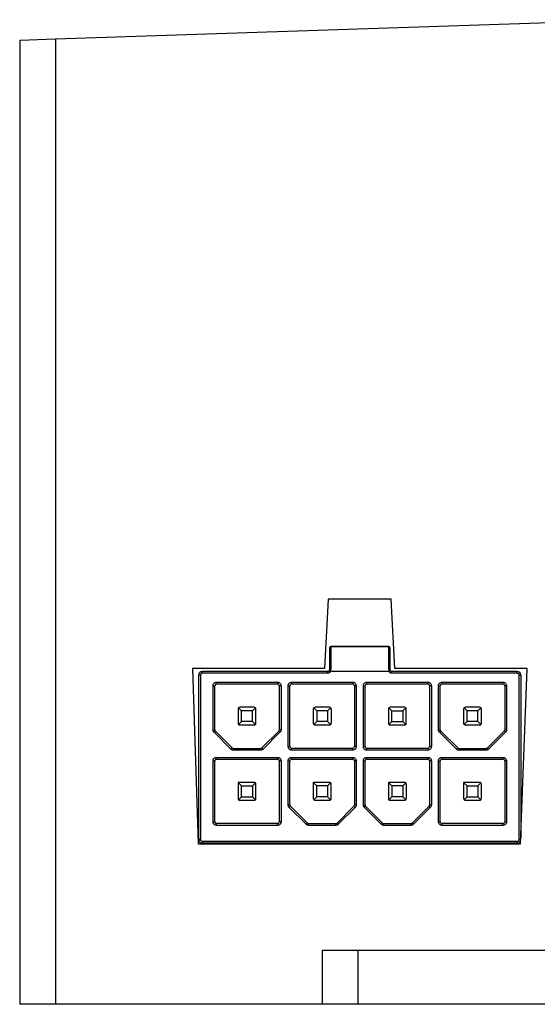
# Paper-space layout 'Sheet1(5)' of a CAD drawing. Header units: millimetres. Extents: x 25 to 1092, y 25 to 838.
# Tile 2 of 9: x 92 to 121, y 280 to 335. Entities that reach past the tile are written whole.
import ezdxf

# ---------------------------------------------------------------- set-up
doc = ezdxf.new("R2010")
doc.units = ezdxf.units.MM

psp = doc.layouts.new('Sheet1(5)')

# ---------------------------------------------------------------- linework, layer by layer
at = {"ltscale": 4}
for p, q in [((94.166, 334.168), (126.257, 335.246)), ((92.166, 334.101), (94.166, 334.168)), ((92.166, 334.101), (92.166, 280.228)), ((94.166, 334.168), (94.166, 280.228)), ((109.402, 302.858), (109.199, 298.999)), ((112.931, 302.858), (109.402, 302.858)), ((113.133, 298.999), (112.931, 302.858)), ((109.47, 300.128), (109.47, 298.928)), ((109.57, 300.228), (109.57, 300.213)), ((112.77, 300.228), (109.57, 300.228)), ((109.57, 299.013), (109.57, 300.213)), ((109.57, 300.213), (112.77, 300.213)), ((112.77, 300.213), (112.77, 300.228)), ((112.77, 300.213), (112.77, 299.013)), ((112.87, 298.928), (112.87, 300.128)), ((109.199, 298.999), (101.815, 298.999)), ((101.815, 298.999), (102.141, 289.196)), ((102.37, 298.728), (102.37, 298.828)), ((109.37, 298.828), (102.37, 298.828)), ((109.37, 298.728), (109.37, 298.828)), ((112.797, 298.828), (109.543, 298.828)), ((112.97, 298.728), (112.97, 298.828)), ((119.97, 298.828), (112.97, 298.828)), ((120.518, 298.999), (113.133, 298.999)), ((119.97, 298.728), (119.97, 298.828)), ((120.158, 289.196), (120.518, 298.999)), ((102.17, 289.428), (102.17, 298.628)), ((102.27, 298.628), (102.17, 298.628)), ((102.27, 298.628), (102.27, 289.428)), ((109.37, 298.728), (102.37, 298.728)), ((103.17, 298.228), (106.57, 298.228)), ((103.17, 298.128), (103.17, 298.228)), ((106.57, 298.228), (106.57, 298.128)), ((107.37, 298.228), (110.77, 298.228)), ((107.37, 298.128), (107.37, 298.228)), ((110.77, 298.228), (110.77, 298.128)), ((111.57, 298.228), (114.97, 298.228)), ((111.57, 298.128), (111.57, 298.228)), ((119.97, 298.728), (112.97, 298.728)), ((114.97, 298.228), (114.97, 298.128)), ((115.77, 298.228), (119.17, 298.228)), ((115.77, 298.128), (115.77, 298.228)), ((119.17, 298.228), (119.17, 298.128)), ((120.07, 289.428), (120.07, 298.628)), ((120.07, 298.628), (120.17, 298.628)), ((120.17, 298.628), (120.17, 289.512)), ((102.97, 295.569), (102.97, 298.028)), ((102.97, 298.028), (103.07, 298.028)), ((103.07, 295.569), (103.07, 298.028)), ((103.17, 298.128), (106.57, 298.128)), ((106.67, 298.028), (106.67, 295.569)), ((106.77, 298.028), (106.67, 298.028)), ((106.77, 298.028), (106.77, 295.569)), ((107.17, 294.628), (107.17, 298.028)), ((107.17, 298.028), (107.27, 298.028)), ((107.27, 294.628), (107.27, 298.028)), ((107.37, 298.128), (110.77, 298.128)), ((110.87, 298.028), (110.87, 294.628)), ((110.97, 298.028), (110.87, 298.028)), ((110.97, 298.028), (110.97, 294.628)), ((111.37, 294.628), (111.37, 298.028)), ((111.37, 298.028), (111.47, 298.028)), ((111.47, 294.628), (111.47, 298.028)), ((111.57, 298.128), (114.97, 298.128)), ((115.07, 298.028), (115.07, 294.628)), ((115.17, 298.028), (115.07, 298.028)), ((115.17, 298.028), (115.17, 294.628)), ((115.57, 295.569), (115.57, 298.028)), ((115.57, 298.028), (115.67, 298.028)), ((115.67, 295.569), (115.67, 298.028)), ((115.77, 298.128), (119.17, 298.128)), ((119.27, 298.028), (119.27, 295.569)), ((119.37, 298.028), (119.27, 298.028)), ((119.37, 298.028), (119.37, 295.569)), ((104.37, 296.728), (104.37, 295.928)), ((104.57, 296.628), (104.399, 296.798)), ((105.27, 296.828), (104.47, 296.828)), ((104.57, 296.028), (104.57, 296.628)), ((105.17, 296.628), (104.57, 296.628)), ((105.341, 296.798), (105.17, 296.628)), ((105.17, 296.028), (105.17, 296.628)), ((105.37, 295.928), (105.37, 296.728)), ((108.57, 296.728), (108.57, 295.928)), ((108.599, 296.798), (108.77, 296.628)), ((109.47, 296.828), (108.67, 296.828)), ((108.77, 296.628), (108.77, 296.028)), ((109.37, 296.628), (108.77, 296.628)), ((109.541, 296.798), (109.37, 296.628)), ((109.37, 296.628), (109.37, 296.028)), ((109.57, 296.728), (109.57, 295.928)), ((112.77, 296.728), (112.77, 295.928)), ((112.799, 296.798), (112.97, 296.628)), ((113.67, 296.828), (112.87, 296.828)), ((112.97, 296.028), (112.97, 296.628)), ((112.97, 296.628), (113.57, 296.628)), ((113.57, 296.628), (113.741, 296.798)), ((113.57, 296.628), (113.57, 296.028)), ((113.77, 295.928), (113.77, 296.728)), ((116.97, 296.728), (116.97, 295.928)), ((117.17, 296.628), (116.999, 296.798)), ((117.87, 296.828), (117.07, 296.828)), ((117.77, 296.628), (117.17, 296.628)), ((117.17, 296.028), (117.17, 296.628)), ((117.941, 296.798), (117.77, 296.628)), ((117.77, 296.028), (117.77, 296.628)), ((117.97, 295.928), (117.97, 296.728)), ((104.57, 296.028), (104.399, 295.857)), ((105.17, 296.028), (104.57, 296.028)), ((105.341, 295.857), (105.17, 296.028)), ((108.77, 296.028), (108.599, 295.857)), ((109.37, 296.028), (108.77, 296.028)), ((109.37, 296.028), (109.541, 295.857)), ((112.799, 295.857), (112.97, 296.028)), ((112.97, 296.028), (113.57, 296.028)), ((113.57, 296.028), (113.741, 295.857)), ((117.17, 296.028), (116.999, 295.857)), ((117.77, 296.028), (117.17, 296.028)), ((117.941, 295.857), (117.77, 296.028)), ((102.97, 295.569), (103.07, 295.569)), ((103.028, 295.428), (103.099, 295.498)), ((103.099, 295.498), (104.041, 294.557)), ((105.27, 295.828), (104.47, 295.828)), ((105.699, 294.557), (106.641, 295.498)), ((106.711, 295.428), (106.641, 295.498)), ((106.77, 295.569), (106.67, 295.569)), ((109.47, 295.828), (108.67, 295.828)), ((113.67, 295.828), (112.87, 295.828)), ((115.57, 295.569), (115.67, 295.569)), ((115.628, 295.428), (115.699, 295.498)), ((115.699, 295.498), (116.641, 294.557)), ((117.87, 295.828), (117.07, 295.828)), ((118.299, 294.557), (119.241, 295.498)), ((119.311, 295.428), (119.241, 295.498)), ((119.37, 295.569), (119.27, 295.569)), ((103.97, 294.486), (103.028, 295.428)), ((106.711, 295.428), (105.77, 294.486)), ((116.57, 294.486), (115.628, 295.428)), ((119.311, 295.428), (118.37, 294.486)), ((103.97, 294.486), (104.041, 294.557)), ((104.111, 294.428), (104.111, 294.528)), ((104.111, 294.528), (105.628, 294.528)), ((105.628, 294.428), (104.111, 294.428)), ((105.628, 294.428), (105.628, 294.528)), ((105.77, 294.486), (105.699, 294.557)), ((107.17, 294.628), (107.27, 294.628)), ((107.37, 294.428), (107.37, 294.528)), ((110.77, 294.528), (107.37, 294.528)), ((110.77, 294.428), (107.37, 294.428)), ((110.77, 294.428), (110.77, 294.528)), ((110.97, 294.628), (110.87, 294.628)), ((111.37, 294.628), (111.47, 294.628)), ((111.57, 294.428), (111.57, 294.528)), ((114.97, 294.528), (111.57, 294.528)), ((114.97, 294.428), (111.57, 294.428)), ((114.97, 294.428), (114.97, 294.528)), ((115.17, 294.628), (115.07, 294.628)), ((116.57, 294.486), (116.641, 294.557)), ((116.711, 294.428), (116.711, 294.528)), ((116.711, 294.528), (118.228, 294.528)), ((118.228, 294.428), (116.711, 294.428)), ((118.228, 294.428), (118.228, 294.528)), ((118.37, 294.486), (118.299, 294.557)), ((102.97, 290.428), (102.97, 293.828)), ((102.97, 293.828), (103.07, 293.828)), ((103.07, 290.428), (103.07, 293.828)), ((103.17, 294.028), (106.57, 294.028)), ((103.17, 293.928), (103.17, 294.028)), ((103.17, 293.928), (106.57, 293.928)), ((106.57, 294.028), (106.57, 293.928)), ((106.67, 293.828), (106.67, 290.428)), ((106.77, 293.828), (106.67, 293.828)), ((106.77, 293.828), (106.77, 290.428)), ((107.17, 291.369), (107.17, 293.828)), ((107.17, 293.828), (107.27, 293.828)), ((107.27, 291.369), (107.27, 293.828)), ((107.37, 294.028), (110.77, 294.028)), ((107.37, 293.928), (107.37, 294.028)), ((107.37, 293.928), (110.77, 293.928)), ((110.77, 294.028), (110.77, 293.928)), ((110.87, 293.828), (110.87, 291.369)), ((110.97, 293.828), (110.87, 293.828)), ((110.97, 293.828), (110.97, 291.369)), ((111.37, 291.369), (111.37, 293.828)), ((111.37, 293.828), (111.47, 293.828)), ((111.47, 291.369), (111.47, 293.828)), ((111.57, 294.028), (114.97, 294.028)), ((111.57, 293.928), (111.57, 294.028)), ((111.57, 293.928), (114.97, 293.928)), ((114.97, 294.028), (114.97, 293.928)), ((115.07, 293.828), (115.07, 291.369)), ((115.17, 293.828), (115.07, 293.828)), ((115.17, 293.828), (115.17, 291.369)), ((115.57, 290.428), (115.57, 293.828)), ((115.57, 293.828), (115.67, 293.828)), ((115.67, 290.428), (115.67, 293.828)), ((115.77, 294.028), (119.17, 294.028)), ((115.77, 293.928), (115.77, 294.028)), ((115.77, 293.928), (119.17, 293.928)), ((119.17, 294.028), (119.17, 293.928)), ((119.27, 293.828), (119.27, 290.428)), ((119.37, 293.828), (119.27, 293.828)), ((119.37, 293.828), (119.37, 290.428)), ((104.37, 292.628), (104.57, 292.428)), ((105.27, 292.628), (104.37, 292.628)), ((104.37, 292.628), (104.37, 291.728)), ((104.57, 291.828), (104.57, 292.428)), ((104.57, 292.428), (105.17, 292.428)), ((105.17, 292.428), (105.341, 292.598)), ((105.17, 292.428), (105.17, 291.828)), ((105.37, 291.728), (105.37, 292.528)), ((108.77, 292.428), (108.57, 292.628)), ((109.47, 292.628), (108.57, 292.628)), ((108.57, 292.628), (108.57, 291.728)), ((108.77, 291.828), (108.77, 292.428)), ((109.37, 292.428), (108.77, 292.428)), ((109.541, 292.598), (109.37, 292.428)), ((109.37, 292.428), (109.37, 291.828)), ((109.57, 291.728), (109.57, 292.528)), ((112.77, 292.628), (112.77, 291.728)), ((112.77, 292.628), (112.97, 292.428)), ((113.67, 292.628), (112.77, 292.628)), ((112.97, 292.428), (112.97, 291.828)), ((113.57, 292.428), (112.97, 292.428)), ((113.741, 292.598), (113.57, 292.428)), ((113.57, 292.428), (113.57, 291.828)), ((113.77, 292.528), (113.77, 291.728)), ((116.97, 292.628), (116.97, 291.728)), ((116.97, 292.628), (117.17, 292.428)), ((117.87, 292.628), (116.97, 292.628)), ((117.17, 291.828), (117.17, 292.428)), ((117.17, 292.428), (117.77, 292.428)), ((117.77, 292.428), (117.941, 292.598)), ((117.77, 292.428), (117.77, 291.828)), ((117.97, 291.728), (117.97, 292.528)), ((104.399, 291.657), (104.57, 291.828)), ((104.47, 291.628), (105.27, 291.628)), ((104.57, 291.828), (105.17, 291.828)), ((105.17, 291.828), (105.341, 291.657)), ((108.77, 291.828), (108.599, 291.657)), ((108.67, 291.628), (109.47, 291.628)), ((109.37, 291.828), (108.77, 291.828)), ((109.541, 291.657), (109.37, 291.828)), ((112.97, 291.828), (112.799, 291.657)), ((112.87, 291.628), (113.67, 291.628)), ((113.57, 291.828), (112.97, 291.828)), ((113.57, 291.828), (113.741, 291.657)), ((116.999, 291.657), (117.17, 291.828)), ((117.07, 291.628), (117.87, 291.628)), ((117.17, 291.828), (117.77, 291.828)), ((117.77, 291.828), (117.941, 291.657)), ((107.17, 291.369), (107.27, 291.369)), ((107.228, 291.228), (107.299, 291.298)), ((108.17, 290.286), (107.228, 291.228)), ((107.299, 291.298), (108.241, 290.357)), ((109.899, 290.357), (110.841, 291.298)), ((110.911, 291.228), (109.97, 290.286)), ((110.911, 291.228), (110.841, 291.298)), ((110.97, 291.369), (110.87, 291.369)), ((111.37, 291.369), (111.47, 291.369)), ((111.428, 291.228), (111.499, 291.298)), ((112.37, 290.286), (111.428, 291.228)), ((111.499, 291.298), (112.441, 290.357)), ((114.099, 290.357), (115.041, 291.298)), ((115.111, 291.228), (114.17, 290.286)), ((115.111, 291.228), (115.041, 291.298)), ((115.17, 291.369), (115.07, 291.369)), ((102.97, 290.428), (103.07, 290.428)), ((103.17, 290.228), (103.17, 290.328)), ((106.57, 290.328), (103.17, 290.328)), ((106.57, 290.228), (103.17, 290.228)), ((106.57, 290.228), (106.57, 290.328)), ((106.77, 290.428), (106.67, 290.428)), ((108.17, 290.286), (108.241, 290.357)), ((108.311, 290.228), (108.311, 290.328)), ((108.311, 290.328), (109.828, 290.328)), ((109.828, 290.228), (108.311, 290.228)), ((109.828, 290.228), (109.828, 290.328)), ((109.97, 290.286), (109.899, 290.357)), ((112.37, 290.286), (112.441, 290.357)), ((112.511, 290.228), (112.511, 290.328)), ((112.511, 290.328), (114.028, 290.328)), ((114.028, 290.228), (112.511, 290.228)), ((114.028, 290.228), (114.028, 290.328)), ((114.17, 290.286), (114.099, 290.357)), ((115.57, 290.428), (115.67, 290.428)), ((115.77, 290.228), (115.77, 290.328)), ((119.17, 290.328), (115.77, 290.328)), ((119.17, 290.228), (115.77, 290.228)), ((119.17, 290.228), (119.17, 290.328)), ((119.37, 290.428), (119.27, 290.428)), ((102.27, 289.428), (102.17, 289.428)), ((120.167, 289.428), (120.07, 289.428)), ((102.141, 289.196), (120.158, 289.196)), ((119.97, 289.328), (102.37, 289.328)), ((102.37, 289.328), (102.37, 289.228)), ((119.97, 289.228), (102.37, 289.228)), ((104.37, 289.228), (104.37, 289.196)), ((104.47, 289.196), (104.47, 289.228)), ((105.27, 289.196), (105.27, 289.228)), ((105.37, 289.228), (105.37, 289.196)), ((108.57, 289.228), (108.57, 289.196)), ((108.67, 289.196), (108.67, 289.228)), ((109.47, 289.196), (109.47, 289.228)), ((109.57, 289.228), (109.57, 289.196)), ((112.77, 289.228), (112.77, 289.196)), ((112.87, 289.228), (112.87, 289.196)), ((113.67, 289.228), (113.67, 289.196)), ((113.77, 289.228), (113.77, 289.196)), ((116.97, 289.228), (116.97, 289.196)), ((117.07, 289.196), (117.07, 289.228)), ((117.87, 289.196), (117.87, 289.228)), ((117.97, 289.228), (117.97, 289.196)), ((119.97, 289.228), (119.97, 289.328)), ((109.061, 283.228), (109.061, 280.228)), ((111.061, 283.228), (109.061, 283.228)), ((111.061, 283.228), (111.061, 280.228)), ((133.271, 283.228), (111.061, 283.228)), ((94.166, 280.228), (92.166, 280.228)), ((109.061, 280.228), (94.166, 280.228)), ((111.061, 280.228), (109.061, 280.228)), ((133.271, 280.228), (111.061, 280.228))]:
    psp.add_line(p, q, dxfattribs=at)
at = {"ltscale": 16}
for centre, radius, start, end in [((109.57, 300.128), 0.1, 90, 180), ((109.563, 300.12), 0.0934, 85.7149, 174.9513), ((112.77, 300.128), 0.1, 0, 90), ((112.777, 300.12), 0.0934, 5.0487, 94.2851), ((102.37, 298.628), 0.2, 90, 180), ((109.37, 298.928), 0.1, 270, 308.9424), ((109.563, 298.92), 0.0934, 85.7149, 174.9513), ((112.777, 298.92), 0.0934, 5.0487, 94.2851), ((112.97, 298.928), 0.1, 231.0576, 270), ((119.97, 298.628), 0.2, 0, 90), ((103.17, 298.028), 0.1, 90, 180), ((106.57, 298.028), 0.1, 0, 90), ((107.37, 298.028), 0.1, 90, 180), ((110.77, 298.028), 0.1, 0, 90), ((111.57, 298.028), 0.1, 90, 180), ((114.97, 298.028), 0.1, 0, 90), ((115.77, 298.028), 0.1, 90, 180), ((119.17, 298.028), 0.1, 0, 90), ((104.47, 296.728), 0.1, 135, 180), ((104.47, 296.728), 0.1, 90, 135), ((105.27, 296.728), 0.1, 45, 90), ((105.27, 296.728), 0.1, 0, 45), ((108.67, 296.728), 0.1, 135, 180), ((108.67, 296.728), 0.1, 90, 135), ((109.47, 296.728), 0.1, 45, 90), ((109.47, 296.728), 0.1, 0, 45), ((112.87, 296.728), 0.1, 135, 180), ((112.87, 296.728), 0.1, 90, 135), ((113.67, 296.728), 0.1, 45, 90), ((113.67, 296.728), 0.1, 0, 45), ((117.07, 296.728), 0.1, 135, 180), ((117.07, 296.728), 0.1, 90, 135), ((117.87, 296.728), 0.1, 45, 90), ((117.87, 296.728), 0.1, 0, 45), ((103.17, 295.569), 0.1, 180, 225), ((104.47, 295.928), 0.1, 180, 225), ((104.47, 295.928), 0.1, 225, 270), ((105.27, 295.928), 0.1, 270, 315), ((105.27, 295.928), 0.1, 315, 0), ((106.57, 295.569), 0.1, 315, 0), ((108.67, 295.928), 0.1, 180, 225), ((108.67, 295.928), 0.1, 225, 270), ((109.47, 295.928), 0.1, 270, 315), ((109.47, 295.928), 0.1, 315, 0), ((112.87, 295.928), 0.1, 180, 225), ((112.87, 295.928), 0.1, 225, 270), ((113.67, 295.928), 0.1, 270, 315), ((113.67, 295.928), 0.1, 315, 0), ((115.77, 295.569), 0.1, 180, 225), ((117.07, 295.928), 0.1, 180, 225), ((117.07, 295.928), 0.1, 225, 270), ((117.87, 295.928), 0.1, 270, 315), ((117.87, 295.928), 0.1, 315, 0), ((119.17, 295.569), 0.1, 315, 0), ((104.111, 294.628), 0.1, 225, 270), ((105.628, 294.628), 0.1, 270, 315), ((107.37, 294.628), 0.1, 180, 270), ((110.77, 294.628), 0.1, 270, 0), ((111.57, 294.628), 0.1, 180, 270), ((114.97, 294.628), 0.1, 270, 0), ((116.711, 294.628), 0.1, 225, 270), ((118.228, 294.628), 0.1, 270, 315), ((103.17, 293.828), 0.1, 90, 180), ((106.57, 293.828), 0.1, 0, 90), ((107.37, 293.828), 0.1, 90, 180), ((110.77, 293.828), 0.1, 0, 90), ((111.57, 293.828), 0.1, 90, 180), ((114.97, 293.828), 0.1, 0, 90), ((115.77, 293.828), 0.1, 90, 180), ((119.17, 293.828), 0.1, 0, 90), ((105.27, 292.528), 0.1, 45, 90), ((105.27, 292.528), 0.1, 0, 45), ((109.47, 292.528), 0.1, 45, 90), ((109.47, 292.528), 0.1, 0, 45), ((113.67, 292.528), 0.1, 45, 90), ((113.67, 292.528), 0.1, 0, 45), ((117.87, 292.528), 0.1, 45, 90), ((117.87, 292.528), 0.1, 0, 45), ((104.47, 291.728), 0.1, 180, 225), ((104.47, 291.728), 0.1, 225, 270), ((105.27, 291.728), 0.1, 270, 315), ((105.27, 291.728), 0.1, 315, 0), ((108.67, 291.728), 0.1, 180, 225), ((108.67, 291.728), 0.1, 225, 270), ((109.47, 291.728), 0.1, 270, 315), ((109.47, 291.728), 0.1, 315, 0), ((112.87, 291.728), 0.1, 180, 225), ((112.87, 291.728), 0.1, 225, 270), ((113.67, 291.728), 0.1, 270, 315), ((113.67, 291.728), 0.1, 315, 0), ((117.07, 291.728), 0.1, 180, 225), ((117.07, 291.728), 0.1, 225, 270), ((117.87, 291.728), 0.1, 270, 315), ((117.87, 291.728), 0.1, 315, 0), ((107.37, 291.369), 0.1, 180, 225), ((110.77, 291.369), 0.1, 315, 0), ((111.57, 291.369), 0.1, 180, 225), ((114.97, 291.369), 0.1, 315, 0), ((103.17, 290.428), 0.1, 180, 270), ((106.57, 290.428), 0.1, 270, 0), ((108.311, 290.428), 0.1, 225, 270), ((109.828, 290.428), 0.1, 270, 315), ((112.511, 290.428), 0.1, 225, 270), ((114.028, 290.428), 0.1, 270, 315), ((115.77, 290.428), 0.1, 180, 270), ((119.17, 290.428), 0.1, 270, 0), ((102.37, 289.428), 0.2, 180, 270), ((119.97, 289.428), 0.2, 270, 347.5562)]:
    psp.add_arc(centre, radius, start, end, dxfattribs=at)
at = {"ltscale": 4}
for points, knots in [([(109.543, 298.828), (109.537, 298.818), (109.524, 298.798), (109.499, 298.774), (109.466, 298.751), (109.422, 298.731), (109.387, 298.729), (109.37, 298.728)], [0, 0, 0, 0, 0.166976, 0.332036, 0.500342, 0.749425, 1, 1, 1, 1]), ([(109.475, 298.842), (109.469, 298.845), (109.457, 298.852), (109.442, 298.855), (109.436, 298.852), (109.433, 298.85)], [0, 0, 0, 0, 0.295599, 0.628645, 1, 1, 1, 1]), ([(109.543, 298.828), (109.532, 298.828), (109.521, 298.829), (109.511, 298.83), (109.502, 298.832), (109.493, 298.834), (109.486, 298.837), (109.482, 298.839), (109.478, 298.84), (109.475, 298.842)], [0, 0, 0, 0, 0.00003277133, 0.00003277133, 0.00003277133, 0.00006037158, 0.00006037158, 0.00006037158, 0.00007541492, 0.00007541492, 0.00007541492, 0.00007541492]), ([(112.865, 298.842), (112.859, 298.839), (112.851, 298.836), (112.843, 298.833), (112.835, 298.831), (112.826, 298.83), (112.817, 298.829), (112.81, 298.828), (112.804, 298.828), (112.797, 298.828)], [0, 0, 0, 0, 0.00002751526, 0.00002751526, 0.00002751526, 0.00005470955, 0.00005470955, 0.00005470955, 0.00007525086, 0.00007525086, 0.00007525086, 0.00007525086]), ([(112.97, 298.728), (112.958, 298.728), (112.935, 298.729), (112.901, 298.739), (112.864, 298.756), (112.826, 298.784), (112.806, 298.813), (112.797, 298.828)], [0, 0, 0, 0, 0.166976, 0.332036, 0.500342, 0.749425, 1, 1, 1, 1]), ([(112.907, 298.85), (112.904, 298.852), (112.897, 298.855), (112.882, 298.852), (112.87, 298.845), (112.865, 298.842)], [0, 0, 0, 0, 0.371355, 0.704401, 1, 1, 1, 1]), ([(102.37, 298.728), (102.361, 298.727), (102.344, 298.726), (102.319, 298.715), (102.295, 298.697), (102.274, 298.667), (102.271, 298.641), (102.27, 298.628)], [0, 0, 0, 0, 0.1675347, 0.3304475, 0.5006328, 0.7488305, 1, 1, 1, 1]), ([(102.97, 298.028), (102.97, 298.041), (102.972, 298.067), (102.983, 298.105), (103.002, 298.139), (103.036, 298.179), (103.091, 298.22), (103.143, 298.225), (103.17, 298.228)], [0, 0, 0, 0, 0.1272, 0.249746, 0.3727, 0.501075, 0.749743, 1, 1, 1, 1]), ([(106.57, 298.228), (106.583, 298.227), (106.609, 298.226), (106.647, 298.214), (106.681, 298.196), (106.722, 298.162), (106.762, 298.107), (106.767, 298.054), (106.77, 298.028)], [0, 0, 0, 0, 0.1272, 0.249746, 0.3727, 0.501075, 0.749743, 1, 1, 1, 1]), ([(107.17, 298.028), (107.17, 298.041), (107.172, 298.067), (107.183, 298.105), (107.202, 298.139), (107.236, 298.179), (107.291, 298.22), (107.343, 298.225), (107.37, 298.228)], [0, 0, 0, 0, 0.1272, 0.249746, 0.3727, 0.501075, 0.749743, 1, 1, 1, 1]), ([(110.77, 298.228), (110.783, 298.227), (110.809, 298.226), (110.847, 298.214), (110.881, 298.196), (110.922, 298.162), (110.962, 298.107), (110.967, 298.054), (110.97, 298.028)], [0, 0, 0, 0, 0.1272, 0.249746, 0.3727, 0.501075, 0.749743, 1, 1, 1, 1]), ([(111.37, 298.028), (111.37, 298.041), (111.372, 298.067), (111.383, 298.105), (111.402, 298.139), (111.436, 298.179), (111.491, 298.22), (111.543, 298.225), (111.57, 298.228)], [0, 0, 0, 0, 0.1272, 0.249746, 0.3727, 0.501075, 0.749743, 1, 1, 1, 1]), ([(114.97, 298.228), (114.983, 298.227), (115.009, 298.226), (115.047, 298.214), (115.081, 298.196), (115.122, 298.162), (115.162, 298.107), (115.167, 298.054), (115.17, 298.028)], [0, 0, 0, 0, 0.1272, 0.249746, 0.3727, 0.501075, 0.749743, 1, 1, 1, 1]), ([(115.57, 298.028), (115.57, 298.041), (115.572, 298.067), (115.583, 298.105), (115.602, 298.139), (115.636, 298.179), (115.691, 298.22), (115.743, 298.225), (115.77, 298.228)], [0, 0, 0, 0, 0.1272, 0.249746, 0.3727, 0.501075, 0.749743, 1, 1, 1, 1]), ([(119.17, 298.228), (119.183, 298.227), (119.209, 298.226), (119.247, 298.214), (119.281, 298.196), (119.322, 298.162), (119.362, 298.107), (119.367, 298.054), (119.37, 298.028)], [0, 0, 0, 0, 0.1272001, 0.2497464, 0.3727003, 0.5010746, 0.7497428, 1, 1, 1, 1]), ([(120.07, 298.628), (120.069, 298.636), (120.068, 298.654), (120.058, 298.678), (120.039, 298.702), (120.009, 298.724), (119.983, 298.726), (119.97, 298.728)], [0, 0, 0, 0, 0.1675347, 0.3304475, 0.5006328, 0.7488305, 1, 1, 1, 1]), ([(103.028, 295.428), (103.019, 295.438), (103.002, 295.457), (102.983, 295.492), (102.972, 295.53), (102.97, 295.556), (102.97, 295.569)], [0, 0, 0, 0, 0.255091, 0.5, 0.744909, 1, 1, 1, 1]), ([(106.77, 295.569), (106.769, 295.556), (106.768, 295.53), (106.756, 295.492), (106.738, 295.457), (106.72, 295.438), (106.711, 295.428)], [0, 0, 0, 0, 0.255091, 0.5, 0.744909, 1, 1, 1, 1]), ([(115.628, 295.428), (115.619, 295.438), (115.602, 295.457), (115.583, 295.492), (115.572, 295.53), (115.57, 295.556), (115.57, 295.569)], [0, 0, 0, 0, 0.255091, 0.5, 0.744909, 1, 1, 1, 1]), ([(119.37, 295.569), (119.369, 295.556), (119.368, 295.53), (119.356, 295.492), (119.338, 295.457), (119.32, 295.438), (119.311, 295.428)], [0, 0, 0, 0, 0.255091, 0.5, 0.744909, 1, 1, 1, 1]), ([(104.111, 294.428), (104.098, 294.428), (104.072, 294.43), (104.034, 294.441), (103.999, 294.46), (103.98, 294.477), (103.97, 294.486)], [0, 0, 0, 0, 0.255091, 0.5, 0.744909, 1, 1, 1, 1]), ([(105.77, 294.486), (105.76, 294.477), (105.74, 294.46), (105.706, 294.441), (105.668, 294.43), (105.642, 294.428), (105.628, 294.428)], [0, 0, 0, 0, 0.255091, 0.5, 0.744909, 1, 1, 1, 1]), ([(107.37, 294.428), (107.357, 294.428), (107.33, 294.43), (107.293, 294.441), (107.258, 294.46), (107.218, 294.493), (107.178, 294.549), (107.172, 294.601), (107.17, 294.628)], [0, 0, 0, 0, 0.1272, 0.249746, 0.3727, 0.501075, 0.749743, 1, 1, 1, 1]), ([(110.97, 294.628), (110.969, 294.614), (110.968, 294.588), (110.956, 294.551), (110.938, 294.516), (110.904, 294.476), (110.849, 294.436), (110.796, 294.43), (110.77, 294.428)], [0, 0, 0, 0, 0.1272, 0.249746, 0.3727, 0.501075, 0.749743, 1, 1, 1, 1]), ([(111.57, 294.428), (111.557, 294.428), (111.53, 294.43), (111.493, 294.441), (111.458, 294.46), (111.418, 294.493), (111.378, 294.549), (111.372, 294.601), (111.37, 294.628)], [0, 0, 0, 0, 0.1272, 0.249746, 0.3727, 0.501075, 0.749743, 1, 1, 1, 1]), ([(115.17, 294.628), (115.169, 294.614), (115.168, 294.588), (115.156, 294.551), (115.138, 294.516), (115.104, 294.476), (115.049, 294.436), (114.996, 294.43), (114.97, 294.428)], [0, 0, 0, 0, 0.1272, 0.249746, 0.3727, 0.501075, 0.749743, 1, 1, 1, 1]), ([(116.711, 294.428), (116.698, 294.428), (116.672, 294.43), (116.634, 294.441), (116.599, 294.46), (116.58, 294.477), (116.57, 294.486)], [0, 0, 0, 0, 0.255091, 0.5, 0.744909, 1, 1, 1, 1]), ([(118.37, 294.486), (118.36, 294.477), (118.34, 294.46), (118.306, 294.441), (118.268, 294.43), (118.242, 294.428), (118.228, 294.428)], [0, 0, 0, 0, 0.255091, 0.5, 0.744909, 1, 1, 1, 1]), ([(102.97, 293.828), (102.97, 293.841), (102.972, 293.867), (102.983, 293.905), (103.002, 293.939), (103.036, 293.979), (103.091, 294.02), (103.143, 294.025), (103.17, 294.028)], [0, 0, 0, 0, 0.1272, 0.249746, 0.3727, 0.501075, 0.749743, 1, 1, 1, 1]), ([(106.57, 294.028), (106.583, 294.027), (106.609, 294.026), (106.647, 294.014), (106.681, 293.996), (106.722, 293.962), (106.762, 293.907), (106.767, 293.854), (106.77, 293.828)], [0, 0, 0, 0, 0.1272, 0.249746, 0.3727, 0.501075, 0.749743, 1, 1, 1, 1]), ([(107.17, 293.828), (107.17, 293.841), (107.172, 293.867), (107.183, 293.905), (107.202, 293.939), (107.236, 293.979), (107.291, 294.02), (107.343, 294.025), (107.37, 294.028)], [0, 0, 0, 0, 0.1272, 0.249746, 0.3727, 0.501075, 0.749743, 1, 1, 1, 1]), ([(110.77, 294.028), (110.783, 294.027), (110.809, 294.026), (110.847, 294.014), (110.881, 293.996), (110.922, 293.962), (110.962, 293.907), (110.967, 293.854), (110.97, 293.828)], [0, 0, 0, 0, 0.1272, 0.249746, 0.3727, 0.501075, 0.749743, 1, 1, 1, 1]), ([(111.37, 293.828), (111.37, 293.841), (111.372, 293.867), (111.383, 293.905), (111.402, 293.939), (111.436, 293.979), (111.491, 294.02), (111.543, 294.025), (111.57, 294.028)], [0, 0, 0, 0, 0.1272, 0.249746, 0.3727, 0.501075, 0.749743, 1, 1, 1, 1]), ([(114.97, 294.028), (114.983, 294.027), (115.009, 294.026), (115.047, 294.014), (115.081, 293.996), (115.122, 293.962), (115.162, 293.907), (115.167, 293.854), (115.17, 293.828)], [0, 0, 0, 0, 0.1272, 0.249746, 0.3727, 0.501075, 0.749743, 1, 1, 1, 1]), ([(115.57, 293.828), (115.57, 293.841), (115.572, 293.867), (115.583, 293.905), (115.602, 293.939), (115.636, 293.979), (115.691, 294.02), (115.743, 294.025), (115.77, 294.028)], [0, 0, 0, 0, 0.1272, 0.249746, 0.3727, 0.501075, 0.749743, 1, 1, 1, 1]), ([(119.17, 294.028), (119.183, 294.027), (119.209, 294.026), (119.247, 294.014), (119.281, 293.996), (119.322, 293.962), (119.362, 293.907), (119.367, 293.854), (119.37, 293.828)], [0, 0, 0, 0, 0.1272, 0.249746, 0.3727, 0.501075, 0.749743, 1, 1, 1, 1]), ([(107.228, 291.228), (107.219, 291.238), (107.202, 291.257), (107.183, 291.292), (107.172, 291.33), (107.17, 291.356), (107.17, 291.369)], [0, 0, 0, 0, 0.255091, 0.5, 0.744909, 1, 1, 1, 1]), ([(110.97, 291.369), (110.969, 291.356), (110.968, 291.33), (110.956, 291.292), (110.938, 291.257), (110.92, 291.238), (110.911, 291.228)], [0, 0, 0, 0, 0.2550909, 0.5, 0.7449091, 1, 1, 1, 1]), ([(111.428, 291.228), (111.419, 291.238), (111.402, 291.257), (111.383, 291.292), (111.372, 291.33), (111.37, 291.356), (111.37, 291.369)], [0, 0, 0, 0, 0.255091, 0.5, 0.744909, 1, 1, 1, 1]), ([(115.17, 291.369), (115.169, 291.356), (115.168, 291.33), (115.156, 291.292), (115.138, 291.257), (115.12, 291.238), (115.111, 291.228)], [0, 0, 0, 0, 0.2550909, 0.5, 0.7449091, 1, 1, 1, 1]), ([(103.17, 290.228), (103.157, 290.228), (103.13, 290.23), (103.093, 290.241), (103.058, 290.26), (103.018, 290.293), (102.978, 290.349), (102.972, 290.401), (102.97, 290.428)], [0, 0, 0, 0, 0.1272, 0.249746, 0.3727, 0.501075, 0.749743, 1, 1, 1, 1]), ([(106.77, 290.428), (106.769, 290.414), (106.768, 290.388), (106.756, 290.351), (106.738, 290.316), (106.704, 290.276), (106.649, 290.236), (106.596, 290.23), (106.57, 290.228)], [0, 0, 0, 0, 0.1272, 0.249746, 0.3727, 0.501075, 0.749743, 1, 1, 1, 1]), ([(108.311, 290.228), (108.298, 290.228), (108.272, 290.23), (108.234, 290.241), (108.199, 290.26), (108.18, 290.277), (108.17, 290.286)], [0, 0, 0, 0, 0.255091, 0.5, 0.744909, 1, 1, 1, 1]), ([(109.97, 290.286), (109.96, 290.277), (109.94, 290.26), (109.906, 290.241), (109.868, 290.23), (109.842, 290.228), (109.828, 290.228)], [0, 0, 0, 0, 0.255091, 0.5, 0.744909, 1, 1, 1, 1]), ([(112.511, 290.228), (112.498, 290.228), (112.472, 290.23), (112.434, 290.241), (112.399, 290.26), (112.38, 290.277), (112.37, 290.286)], [0, 0, 0, 0, 0.255091, 0.5, 0.744909, 1, 1, 1, 1]), ([(114.17, 290.286), (114.16, 290.277), (114.14, 290.26), (114.106, 290.241), (114.068, 290.23), (114.042, 290.228), (114.028, 290.228)], [0, 0, 0, 0, 0.255091, 0.5, 0.744909, 1, 1, 1, 1]), ([(115.77, 290.228), (115.757, 290.228), (115.73, 290.23), (115.693, 290.241), (115.658, 290.26), (115.618, 290.293), (115.578, 290.349), (115.572, 290.401), (115.57, 290.428)], [0, 0, 0, 0, 0.1272, 0.249746, 0.3727, 0.501075, 0.749743, 1, 1, 1, 1]), ([(119.37, 290.428), (119.369, 290.414), (119.368, 290.388), (119.356, 290.351), (119.338, 290.316), (119.304, 290.276), (119.249, 290.236), (119.196, 290.23), (119.17, 290.228)], [0, 0, 0, 0, 0.1272, 0.249746, 0.3727, 0.501075, 0.749743, 1, 1, 1, 1]), ([(102.37, 289.328), (102.343, 289.328), (102.318, 289.338), (102.28, 289.376), (102.27, 289.401), (102.27, 289.428)], [0, 0, 0, 0, 0.5, 0.5, 1, 1, 1, 1]), ([(119.97, 289.328), (119.979, 289.328), (119.996, 289.329), (120.02, 289.34), (120.044, 289.359), (120.066, 289.388), (120.069, 289.414), (120.07, 289.428)], [0, 0, 0, 0, 0.167535, 0.330448, 0.500633, 0.74883, 1, 1, 1, 1])]:
    psp.add_open_spline(points, degree=3, knots=knots, dxfattribs=at)
for points in [[(109.47, 298.928), (109.47, 298.898), (109.456, 298.869), (109.433, 298.85)], [(109.475, 298.842), (109.533, 298.878), (109.57, 298.945), (109.57, 299.013)], [(112.77, 299.013), (112.77, 298.945), (112.807, 298.878), (112.865, 298.842)], [(112.907, 298.85), (112.884, 298.869), (112.87, 298.898), (112.87, 298.928)]]:
    psp.add_open_spline(points, degree=3, dxfattribs=at)

doc.saveas('drawing.dxf')
